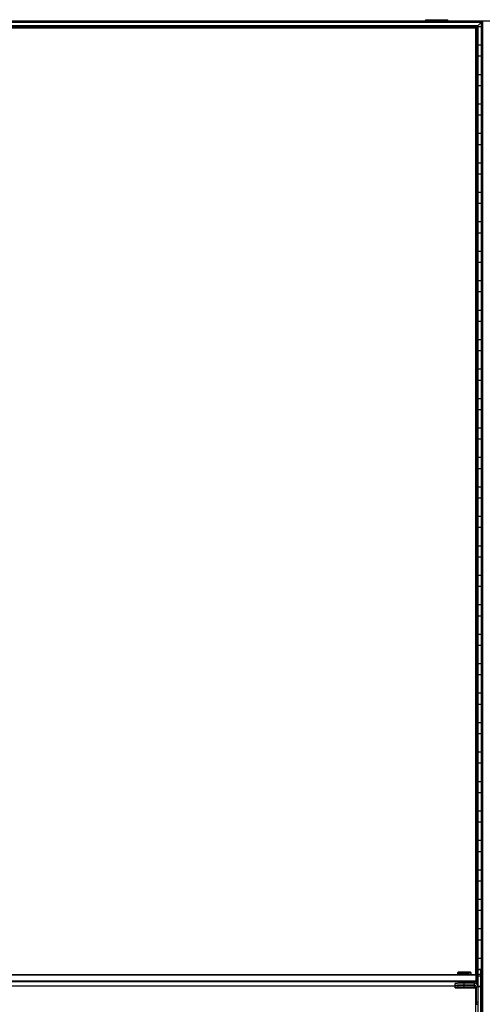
# Model space of a CAD drawing. Header units: millimetres. Extents: x -305 to 1920, y -1202 to 1202.
# Tile 7 of 8: x 808 to 1310, y 132 to 1202. Entities that reach past the tile are written whole.
import ezdxf

# ---------------------------------------------------------------- set-up
doc = ezdxf.new("R2010")
doc.units = ezdxf.units.MM

msp = doc.modelspace()

# ---------------------------------------------------------------- linework, layer by layer
at = {"color": 7, "linetype": 'Continuous', "lineweight": 25}
for p, q in [((1920.4, 1200), (-304.9, 1200)), ((1310.3, 1199.7), (305.2, 1199.7)), ((1309.5, 1198.8), (306, 1198.8)), ((1309.1, 1198.5), (306.4, 1198.5)), ((1248.5, 1201.6), (1248.5, 1200)), ((1248.5, 1201.6), (1272.7, 1201.6)), ((1260.6, 1200), (1260.6, 1201.6)), ((1272.7, 1200), (1272.7, 1201.6)), ((1305.4, 1194.8), (1309.1, 1198.5)), ((1309.1, 1198.5), (1309.1, -1198.5)), ((1310.3, 1199.7), (1309.5, 1198.8)), ((1309.5, -1198.8), (1309.5, 1198.8)), ((1310.3, 1199.7), (1310.3, -1199.7)), ((1305.4, 1194.8), (310.1, 1194.8)), ((1305, 1194.4), (310.5, 1194.4)), ((1304.2, 1193.6), (311.3, 1193.6)), ((1303.9, 1193.2), (311.6, 1193.2)), ((1303.2, 1192.5), (312.3, 1192.5)), ((1303.2, 1192.5), (1303.9, 1193.2)), ((1303.2, 164.5), (1303.2, 1192.5)), ((1303.9, 164.3), (1303.9, 1193.2)), ((1305, 1194.4), (1304.2, 1193.6)), ((1304.2, 1193.6), (1304.2, 164)), ((1305, 153.1), (1305, 1194.4)), ((1305.4, 1194.8), (1305.4, 152.5)), ((1309.1, 1193.8), (1305.4, 1193.8)), ((1305.4, 1174.2), (1309.1, 1174.2)), ((1309.1, 1161.8), (1305.4, 1161.8)), ((1305.4, 1142.2), (1309.1, 1142.2)), ((1309.1, 1129.8), (1305.4, 1129.8)), ((1305.4, 1110.2), (1309.1, 1110.2)), ((1309.1, 1097.8), (1305.4, 1097.8)), ((1305.4, 1078.2), (1309.1, 1078.2)), ((1309.1, 1065.8), (1305.4, 1065.8)), ((1305.4, 1046.2), (1309.1, 1046.2)), ((1309.1, 1033.8), (1305.4, 1033.8)), ((1305.4, 1014.2), (1309.1, 1014.2)), ((1309.1, 1001.8), (1305.4, 1001.8)), ((1305.4, 982.2), (1309.1, 982.2)), ((1309.1, 969.8), (1305.4, 969.8)), ((1305.4, 950.2), (1309.1, 950.2)), ((1309.1, 937.8), (1305.4, 937.8)), ((1305.4, 918.2), (1309.1, 918.2)), ((1309.1, 905.8), (1305.4, 905.8)), ((1305.4, 886.2), (1309.1, 886.2)), ((1309.1, 873.8), (1305.4, 873.8)), ((1305.4, 854.2), (1309.1, 854.2)), ((1309.1, 841.8), (1305.4, 841.8)), ((1305.4, 822.2), (1309.1, 822.2)), ((1309.1, 809.8), (1305.4, 809.8)), ((1305.4, 790.2), (1309.1, 790.2)), ((1309.1, 777.8), (1305.4, 777.8)), ((1305.4, 758.2), (1309.1, 758.2)), ((1309.1, 745.8), (1305.4, 745.8)), ((1305.4, 726.2), (1309.1, 726.2)), ((1309.1, 713.8), (1305.4, 713.8)), ((1305.4, 694.2), (1309.1, 694.2)), ((1309.1, 681.8), (1305.4, 681.8)), ((1305.4, 662.2), (1309.1, 662.2)), ((1309.1, 649.8), (1305.4, 649.8)), ((1305.4, 630.2), (1309.1, 630.2)), ((1309.1, 617.8), (1305.4, 617.8)), ((1305.4, 598.2), (1309.1, 598.2)), ((1309.1, 585.8), (1305.4, 585.8)), ((1305.4, 566.2), (1309.1, 566.2)), ((1309.1, 553.8), (1305.4, 553.8)), ((1305.4, 534.2), (1309.1, 534.2)), ((1309.1, 521.8), (1305.4, 521.8)), ((1305.4, 502.2), (1309.1, 502.2)), ((1309.1, 489.8), (1305.4, 489.8)), ((1305.4, 470.2), (1309.1, 470.2)), ((1309.1, 457.8), (1305.4, 457.8)), ((1305.4, 438.2), (1309.1, 438.2)), ((1309.1, 425.8), (1305.4, 425.8)), ((1305.4, 406.2), (1309.1, 406.2)), ((1309.1, 393.8), (1305.4, 393.8)), ((1305.4, 374.2), (1309.1, 374.2)), ((1309.1, 361.8), (1305.4, 361.8)), ((1305.4, 342.2), (1309.1, 342.2)), ((1309.1, 329.8), (1305.4, 329.8)), ((1305.4, 310.2), (1309.1, 310.2)), ((1309.1, 297.8), (1305.4, 297.8)), ((1305.4, 278.2), (1309.1, 278.2)), ((1309.1, 265.8), (1305.4, 265.8)), ((1305.4, 246.2), (1309.1, 246.2)), ((1309.1, 233.8), (1305.4, 233.8)), ((1305.4, 214.2), (1309.1, 214.2)), ((1309.1, 201.8), (1305.4, 201.8)), ((1305.4, 182.2), (1309.1, 182.2)), ((311.7, 164.5), (1303.7, 164.5)), ((1303.7, 163.5), (311.7, 163.5)), ((1284, 166.8), (1283.2, 166.1)), ((1283.2, 166.1), (1283.2, 164.6)), ((1284, 164.6), (1284, 164.5)), ((1290.7, 166.9), (1290.7, 166.2)), ((1290.7, 164.7), (1290.7, 166.2)), ((1290.7, 164.7), (1290.7, 164.5)), ((1298.2, 166.1), (1297.5, 166.8)), ((1297.5, 164.5), (1297.5, 164.6)), ((1298.2, 164.6), (1298.2, 166.1)), ((1303.7, 154.2), (1303.7, 164.5)), ((1304.7, 163.5), (1303.7, 164.5)), ((1304.7, 163.5), (1303.7, 163.5)), ((1304.7, 163.5), (1304.7, 153.4)), ((1309.1, 169.8), (1305.4, 169.8)), ((1305.7, 78.8), (1305.7, 169.8)), ((1305.7, 169.8), (1308.7, 169.8)), ((1308.7, 164.5), (1305.7, 164.5)), ((1308.7, 162.5), (1305.7, 162.5)), ((1308.7, 78.8), (1308.7, 169.8)), ((311.7, 157.5), (1303.7, 157.5)), ((1303.7, 156.5), (311.7, 156.5)), ((331.5, 152.1), (1284, 152.1)), ((1280.7, 152.6), (1280.7, 154.6)), ((1280.7, 150), (1280.7, 152)), ((1284, 155.6), (1284, 154.7)), ((1284, 152.5), (1284, 152.1)), ((1288.7, 152.6), (1288.7, 152.6)), ((1288.7, 150), (1288.7, 150)), ((1290.7, 152.8), (1290.7, 155.7)), ((1301.7, 154.8), (1290.7, 154.8)), ((1301.7, 152.8), (1290.7, 152.8)), ((1290.7, 152.6), (1290.7, 152.6)), ((1290.7, 152.6), (1290.7, 152.6)), ((1290.7, 150.2), (1290.7, 152.4)), ((1290.7, 152.4), (1301.7, 152.4)), ((1301.7, 152.2), (1290.7, 152.2)), ((1301.7, 150.2), (1290.7, 150.2)), ((1290.7, 150), (1290.7, 150)), ((1290.7, 150), (1290.7, 150)), ((1290.7, 149.8), (1301.7, 149.8)), ((1292.7, 152.6), (1292.8, 152.6)), ((1292.7, 150), (1292.8, 150)), ((1297.5, 154.8), (1297.5, 155.6)), ((1297.5, 152.2), (1297.5, 152.4)), ((1301.7, 152.4), (1301.7, 154.8)), ((1301.7, 149.8), (1301.7, 152.2)), ((1302.2, 152.1), (1302.8, 152.1)), ((1303.7, 157.5), (1304.7, 157.5)), ((1303.7, 156.5), (1304.7, 157.5)), ((1303.7, 150.8), (1303.7, 131.8)), ((1303.7, 150.8), (1305.7, 150.8)), ((1308.7, 151.5), (1305.7, 151.5)), ((1308.7, 151.1), (1305.7, 151.1)), ((1308.7, 150.2), (1309.1, 150.2)), ((1303.2, -123.5), (1303.2, 149.2)), ((1303.7, 134.8), (1305.7, 134.8)), ((1303.7, 134.4), (1305.7, 134.4)), ((1303.7, 132.2), (1305.7, 132.2)), ((1309.1, 137.8), (1308.7, 137.8))]:
    msp.add_line(p, q, dxfattribs=at)
at = {"color": 7, "linetype": 'Continuous', "lineweight": 25, "flags": 128}
for points in [[(1284, 164.5), (1284, 164.5), (1283.4, 164.6), (1283.2, 164.6), (1283.4, 164.6), (1284, 164.7), (1284.9, 164.7), (1286.1, 164.7), (1287.5, 164.7), (1289.1, 164.7), (1290.7, 164.7)], [(1290.7, 164.7), (1292.4, 164.7), (1294, 164.7), (1295.4, 164.7), (1296.6, 164.7), (1297.5, 164.7), (1298.1, 164.6), (1298.2, 164.6), (1298.1, 164.6), (1297.5, 164.5), (1297.5, 164.5)], [(1290.7, 152.6), (1289.9, 152.6), (1289.2, 152.6), (1288.7, 152.6), (1288.5, 152.6), (1288.7, 152.6), (1289.2, 152.6), (1289.9, 152.6), (1290.7, 152.6)], [(1290.7, 150), (1289.9, 150), (1289.2, 150), (1288.7, 150), (1288.5, 150), (1288.7, 150), (1289.2, 150), (1289.9, 150), (1290.7, 150)], [(1290.7, 152.6), (1290, 152.6), (1289.3, 152.6), (1288.9, 152.6), (1288.7, 152.6), (1288.9, 152.6), (1289.3, 152.6), (1290, 152.6), (1290.7, 152.6)], [(1290.7, 150), (1290, 150), (1289.3, 150), (1288.9, 150), (1288.7, 150), (1288.9, 150), (1289.3, 150), (1290, 150), (1290.7, 150)], [(1290.7, 152.6), (1291.5, 152.6), (1292.2, 152.6), (1292.6, 152.6), (1292.7, 152.6), (1292.6, 152.6), (1292.2, 152.6), (1291.5, 152.6), (1290.7, 152.6)], [(1290.7, 152.6), (1291.6, 152.6), (1292.3, 152.6), (1292.8, 152.6), (1293, 152.6), (1292.8, 152.6), (1292.3, 152.6), (1291.6, 152.6), (1290.7, 152.6)], [(1290.7, 150), (1291.5, 150), (1292.2, 150), (1292.6, 150), (1292.7, 150), (1292.6, 150), (1292.2, 150), (1291.5, 150), (1290.7, 150)], [(1290.7, 150), (1291.6, 150), (1292.3, 150), (1292.8, 150), (1293, 150), (1292.8, 150), (1292.3, 150), (1291.6, 150), (1290.7, 150)], [(1303.1, 151.9), (1302.5, 152.1), (1301.7, 152.2)]]:
    msp.add_lwpolyline(points, dxfattribs=at)
at = {"color": 7, "linetype": 'Continuous', "lineweight": 25}
for centre, radius, start, end in [((1288.6, 74.5), 91.7, 88.6555, 93.3437), ((1289.2, 59.6), 107.3, 89.1798, 92.7849), ((1289.2, 60.3), 104.4, 89.1473, 92.8524), ((1292.8, 90.4), 76.6, 86.4923, 91.5422), ((1292.9, 74.6), 91.6, 86.6546, 91.3453), ((1292.8, 90.7), 74, 86.3875, 91.6128), ((1288.2, 11.4), 143.4, 89.0014, 92.9983), ((1288.2, 9.4), 143.4, 89.0014, 92.9983), ((1288.2, 295.8), 143.4, 267.0017, 270.9986), ((1288.2, 8.8), 143.4, 89.0014, 92.9983), ((1288.2, 6.8), 143.4, 89.0014, 92.9983), ((1288.2, 293.2), 143.4, 267.0017, 270.9986), ((1289.2, 51.3), 104.4, 89.1473, 92.8524), ((1292.8, 81.7), 74, 86.3875, 91.6128), ((1301.7, 150.8), 4, 0.0044, 90.0044), ((1301.7, 150.8), 2, 0.0044, 90.0044), ((1301.7, 150.4), 2, 0.0044, 90.0044), ((1301.7, 148.2), 2, 0.0044, 90.0044), ((1301.7, 147.8), 2, 0.0044, 90.0044)]:
    msp.add_arc(centre, radius, start, end, dxfattribs=at)
for points, knots in [([(1309.1, 1198.5), (1309.1, 1198.5), (1309.1, 1198.5), (1309.2, 1198.6), (1309.2, 1198.6), (1309.3, 1198.7), (1309.4, 1198.8), (1309.5, 1198.8)], [0, 0, 0, 0, 0.1467542, 0.3161257, 0.5102478, 0.7577933, 1, 1, 1, 1]), ([(1309.1, 1198.5), (1309.1, 1198.5), (1309.1, 1198.5), (1309.2, 1198.6), (1309.2, 1198.6), (1309.3, 1198.7), (1309.4, 1198.8), (1309.5, 1198.8)], [0, 0, 0, 0, 0.146754, 0.316126, 0.510248, 0.757793, 1, 1, 1, 1]), ([(1303.9, 1193.2), (1303.9, 1193.3), (1303.9, 1193.3), (1303.9, 1193.3), (1304, 1193.4), (1304.1, 1193.5), (1304.2, 1193.6), (1304.2, 1193.6)], [0, 0, 0, 0, 0.146754, 0.316126, 0.510248, 0.757793, 1, 1, 1, 1]), ([(1303.9, 1193.2), (1303.9, 1193.3), (1303.9, 1193.3), (1303.9, 1193.3), (1304, 1193.4), (1304.1, 1193.5), (1304.2, 1193.6), (1304.2, 1193.6)], [0, 0, 0, 0, 0.146754, 0.316126, 0.510248, 0.757793, 1, 1, 1, 1]), ([(1305, 1194.4), (1305.1, 1194.4), (1305.2, 1194.5), (1305.3, 1194.7), (1305.3, 1194.7), (1305.4, 1194.7), (1305.4, 1194.7), (1305.4, 1194.8)], [0, 0, 0, 0, 0.31012, 0.616121, 0.758896, 0.886022, 1, 1, 1, 1]), ([(1305, 1194.4), (1305.1, 1194.4), (1305.2, 1194.5), (1305.3, 1194.7), (1305.3, 1194.7), (1305.4, 1194.7), (1305.4, 1194.7), (1305.4, 1194.8)], [0, 0, 0, 0, 0.3101202, 0.6161208, 0.7588957, 0.8860224, 1, 1, 1, 1])]:
    msp.add_open_spline(points, degree=3, knots=knots, dxfattribs=at)

doc.saveas('drawing.dxf')
